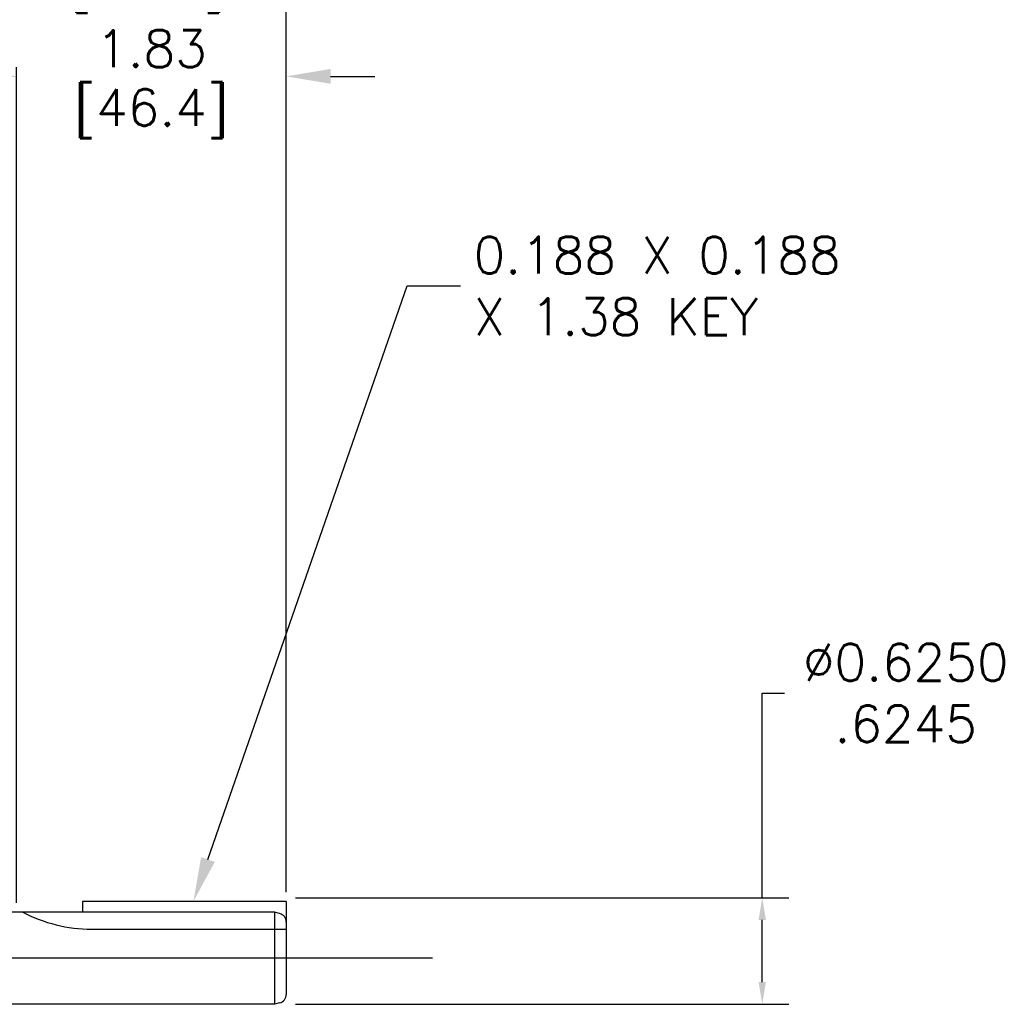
# Model space of a CAD drawing. Extents: x 886.9 to 941.4, y -8.5 to 25.5.
# Tile 5 of 7: x 918.7 to 925.3, y 11.3 to 17.9. Entities that reach past the tile are written whole.
import ezdxf
from ezdxf import colors
from ezdxf.entities.mleader import LeaderData, LeaderLine
from ezdxf.math import Vec2, Vec3

# ---------------------------------------------------------------- set-up
doc = ezdxf.new("R2010")
doc.units = 0
doc.header["$LTSCALE"] = 4
doc.header["$MEASUREMENT"] = 0
doc.linetypes.add('CENTER2', pattern=[1.125, 0.75, -0.125, 0.125, -0.125])
doc.layers.get('0').update_dxf_attribs({"linetype": 'CONTINUOUS'})
doc.layers.get('DEFPOINTS').update_dxf_attribs({"linetype": 'CONTINUOUS'})
for name, color, linetype in [('CENTER', 40, 'CENTER2'), ('DIMENSIONS', 140, 'CONTINUOUS'), ('DIMENSIONS @ 1', 140, 'CONTINUOUS'), ('TEXT', 140, 'CONTINUOUS')]:
    doc.layers.add(name, color=color, linetype=linetype)
doc.styles.get("Standard").update_dxf_attribs({"font": 'romans.shx'})
doc.dimstyles.new('DIMSTYLE_1', dxfattribs={"dimtxt": 0.1, "dimasz": 0.15, "dimexe": 0.18, "dimexo": 0.0625, "dimgap": 0.09, "dimtad": 0, "dimtih": 1, "dimtoh": 1, "dimdec": 3, "dimzin": 4, "dimdsep": 46, "dimtxsty": 'Standard', "dimcen": 0.09, "dimadec": 0, "dimazin": 0, "dimtp": 0.005, "dimtm": 0.005, "dimtfac": 1, "dimtdec": 3, "dimtofl": 0, "dimtmove": 0, "dimatfit": 3, "dimfxl": 0, "dimtolj": 1, "dimtzin": 4, "dimarcsym": 0})
doc.dimstyles.get("Standard").update_dxf_attribs({"dimtxt": 0.25, "dimasz": 0.3, "dimexe": 0.0625, "dimexo": 0.0625, "dimgap": 0.0625, "dimtad": 0, "dimtih": 1, "dimtoh": 1, "dimzin": 0, "dimdsep": 46, "dimtxsty": 'Standard', "dimcen": 0, "dimadec": 0, "dimazin": 0, "dimtfac": 1, "dimtofl": 0, "dimtmove": 0, "dimatfit": 3, "dimfxl": 0, "dimtolj": 1, "dimtzin": 0, "dimarcsym": 0})

# ---------------------------------------------------------------- blocks, each defined once
blk = doc.blocks.new('*D114')
at = {"layer": 'DEFPOINTS', "color": 0}
for p in [(920.4611, 11.9932), (923.6856, 11.9932), (920.4611, 11.2712)]:
    blk.add_point(p, dxfattribs=at)
at = {"layer": 'DIMENSIONS', "color": 0, "lineweight": -2}
for p, q in [((923.6856, 11.9932), (923.6856, 13.3802)), ((923.6856, 13.3802), (923.8356, 13.3802)), ((920.5236, 11.9932), (923.8656, 11.9932)), ((923.6856, 11.4212), (923.6856, 11.8432)), ((920.5236, 11.2712), (923.8656, 11.2712))]:
    blk.add_line(p, q, dxfattribs=at)
at = {"layer": 'DIMENSIONS', "color": 0}
for points in [[(923.6606, 11.8432), (923.7106, 11.8432), (923.6856, 11.9932)], [(923.6606, 11.4212), (923.7106, 11.4212), (923.6856, 11.2712)]]:
    blk.add_solid(points, dxfattribs=at)
at = {"layer": 'DIMENSIONS', "color": 0, "insert": (924.6577, 13.3802), "char_height": 0.25, "attachment_point": 5}
blk.add_mtext('\\A1;%%C0.6250\\P.6245', dxfattribs=at)
blk = doc.blocks.new('*D133')
at = {"layer": 'DEFPOINTS', "color": 0}
for p in [(920.4611, 23.591), (908.5478, 12.4092), (920.4611, 11.9688)]:
    blk.add_point(p, dxfattribs=at)
at = {"layer": 'DIMENSIONS', "color": 0, "lineweight": -2}
for p, q in [((908.5478, 12.4717), (908.5478, 23.6535)), ((920.4611, 12.0313), (920.4611, 23.6535)), ((908.8478, 23.591), (913.7932, 23.591)), ((920.1611, 23.591), (915.2158, 23.591))]:
    blk.add_line(p, q, dxfattribs=at)
at = {"layer": 'DIMENSIONS', "color": 0}
for points in [[(908.8478, 23.641), (908.8478, 23.541), (908.5478, 23.591)], [(920.1611, 23.641), (920.1611, 23.541), (920.4611, 23.591)]]:
    blk.add_solid(points, dxfattribs=at)
at = {"layer": 'DIMENSIONS', "color": 0, "char_height": 0.25, "attachment_point": 5}
for s, insert in [('\\A1;11.91', (914.5045, 23.7785)), ('\\A1;[302.6]', (914.5045, 23.338))]:
    blk.add_mtext(s, dxfattribs=dict(at, insert=insert))
blk = doc.blocks.new('*D134')
at = {"layer": 'DEFPOINTS', "color": 0}
for p in [(920.4611, 18.409), (920.4611, 11.9688), (918.5847, 11.896)]:
    blk.add_point(p, dxfattribs=at)
at = {"layer": 'DIMENSIONS', "color": 0, "lineweight": -2}
for p, q in [((918.5847, 11.9585), (918.5847, 18.4715)), ((920.4611, 12.0313), (920.4611, 18.4715)), ((918.2847, 18.409), (917.9847, 18.409)), ((920.7611, 18.409), (921.0611, 18.409))]:
    blk.add_line(p, q, dxfattribs=at)
at = {"layer": 'DIMENSIONS', "color": 0}
for points in [[(918.2847, 18.459), (918.2847, 18.359), (918.5847, 18.409)], [(920.7611, 18.459), (920.7611, 18.359), (920.4611, 18.409)]]:
    blk.add_solid(points, dxfattribs=at)
at = {"layer": 'DIMENSIONS', "color": 0, "char_height": 0.25, "attachment_point": 5}
for s, insert in [('\\A1;1.88', (919.5229, 18.5965)), ('\\A1;[47.7]', (919.5229, 18.1561))]:
    blk.add_mtext(s, dxfattribs=dict(at, insert=insert))
blk = doc.blocks.new('*D135')
at = {"layer": 'DEFPOINTS', "color": 0}
for p in [(920.4611, 17.5591), (920.4611, 11.9688), (918.6352, 11.896)]:
    blk.add_point(p, dxfattribs=at)
at = {"layer": 'DIMENSIONS', "color": 0, "lineweight": -2}
for p, q in [((918.6352, 11.9585), (918.6352, 17.6216)), ((920.4611, 12.0313), (920.4611, 17.6216)), ((918.3352, 17.5591), (918.0352, 17.5591)), ((920.7611, 17.5591), (921.0611, 17.5591))]:
    blk.add_line(p, q, dxfattribs=at)
at = {"layer": 'DIMENSIONS', "color": 0}
for points in [[(918.3352, 17.6091), (918.3352, 17.5091), (918.6352, 17.5591)], [(920.7611, 17.6091), (920.7611, 17.5091), (920.4611, 17.5591)]]:
    blk.add_solid(points, dxfattribs=at)
at = {"layer": 'DIMENSIONS', "color": 0, "char_height": 0.25, "attachment_point": 5}
for s, insert in [('\\A1;1.83', (919.5482, 17.7466)), ('\\A1;[46.4]', (919.5482, 17.3062))]:
    blk.add_mtext(s, dxfattribs=dict(at, insert=insert))

msp = doc.modelspace()

# ---------------------------------------------------------------- linework, layer by layer
for p, q in [((919.0809, 11.9688), (919.0809, 11.896)), ((920.4611, 11.9688), (919.0809, 11.9688)), ((920.4611, 11.9688), (920.4611, 11.7808)), ((920.3811, 11.896), (918.5407, 11.896)), ((920.3811, 11.896), (920.3811, 11.2712)), ((920.4167, 11.8865), (920.3811, 11.896)), ((920.4611, 11.8285), (920.4611, 11.3386)), ((919.1425, 11.7808), (920.4611, 11.7808)), ((920.4167, 11.2807), (920.3811, 11.2712)), ((920.3811, 11.2712), (918.5407, 11.2712))]:
    msp.add_line(p, q)
for centre, radius, start, end in [((919.1425, 12.7809), 1.0002, 242.22107, 270), ((920.4011, 11.8285), 0.06, 0, 75.00031), ((920.4011, 11.3386), 0.06, 285.00216, 0)]:
    msp.add_arc(centre, radius, start, end)
at = {"layer": 'CENTER'}
msp.add_line((921.451, 11.5836), (907.8345, 11.5836), dxfattribs=at)

# ---------------------------------------------------------------- dimensions: what is measured, and where the dimension line sits
at = {"layer": 'DIMENSIONS'}
dim = msp.add_linear_dim(base=(923.6856, 11.9932), p1=(920.4611, 11.2712), p2=(920.4611, 11.9932), angle=90, text='%%C0.6250\\P.6245', dimstyle='DIMSTYLE_1', override={"dimtxt": 0.25}, dxfattribs=at)
dim.commit()
dim.dimension.update_dxf_attribs({"geometry": '*D114', "text_midpoint": (924.6577, 13.3802), "dimtype": 160})
at = {"layer": 'DIMENSIONS @ 1'}
for base, p1, picture, middle in [((920.4611, 23.591), (908.5478, 12.4092), '*D133', (914.5045, 23.591)), ((920.4611, 18.409), (918.5847, 11.896), '*D134', (919.5229, 18.409)), ((920.4611, 17.5591), (918.6352, 11.896), '*D135', (919.5482, 17.5591))]:
    dim = msp.add_linear_dim(base=base, p1=p1, p2=(920.4611, 11.9688), dimstyle='Standard', override={"dimscale": 1, "dimtxt": 0.25, "dimpost": '\\X', "dimtix": 0, "dimtofl": 0, "dimtmove": 0, "dimatfit": 3}, dxfattribs=at)
    dim.commit()
    dim.dimension.update_dxf_attribs({"geometry": picture, "text_midpoint": middle})

# ---------------------------------------------------------------- leaders
at = {"layer": 'TEXT'}
ml = msp.add_multileader_mtext('Standard', dxfattribs=at)
ml.set_content('0.188 X 0.188\\PX 1.38 KEY', color=256)
ml.set_leader_properties()
ml.build(insert=Vec2(0, 0))
ml.multileader.update_dxf_attribs({"text_left_attachment_type": 2, "text_right_attachment_type": 2, "dogleg_length": 0.36, "arrow_head_size": 0.3})
ctx = ml.context
ctx.base_point, ctx.char_height, ctx.arrow_head_size, ctx.landing_gap_size, ctx.plane_origin = Vec3(921.6408, 16.1387), 0.25, 0.3, 0.09, Vec3(920.2477, 12.2959)
ctx.left_attachment, ctx.right_attachment = 2, 2
notes = []
notes.append((ctx, [(0, (1, 1, 0), (921.2808, 16.1387), (1, 0), 0.36, [(0, [(919.8326, 11.9688)], 0, [])])]))
ctx.mtext.insert, ctx.mtext.flow_direction = Vec3(921.7308, 16.4721), 5
for ctx, leaders in notes:
    for number, flags, end, landing, length, lines in leaders:
        leader = LeaderData()
        leader.index, (leader.has_last_leader_line, leader.has_dogleg_vector, leader.attachment_direction) = number, flags
        leader.last_leader_point, leader.dogleg_vector, leader.dogleg_length = Vec3(end), Vec3(landing), length
        for number, points, colour, breaks in lines:
            line = LeaderLine()
            line.index, line.vertices, line.color, line.breaks = number, Vec3.list(points), colors.encode_raw_color(colour), breaks
            leader.lines.append(line)
        ctx.leaders.append(leader)

doc.saveas('drawing.dxf')
